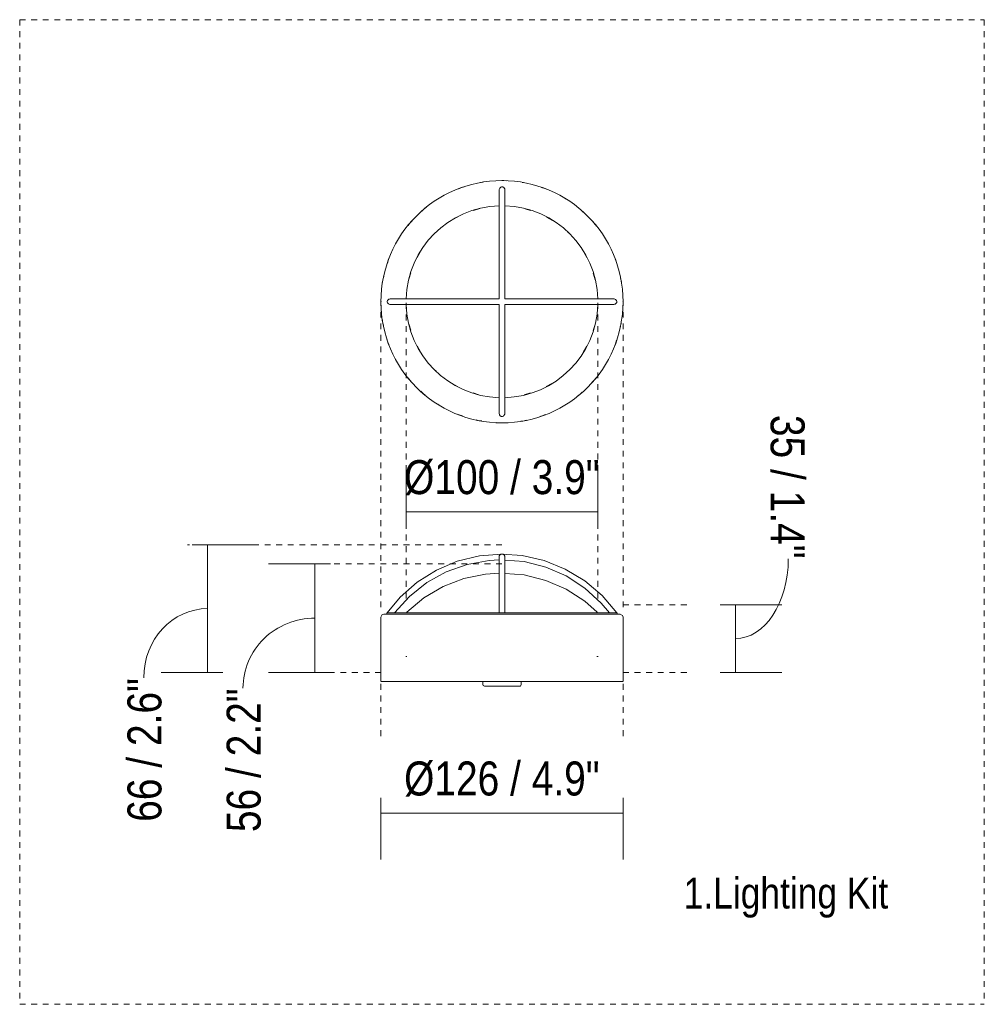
# Model space of a CAD drawing. Header units: millimetres. Extents: x 5734 to 11759, y -3204 to 7544.
# Tile 3 of 4: x 11259 to 11759, y 1571 to 2081. Entities that reach past the tile are written whole.
import ezdxf

# ---------------------------------------------------------------- set-up
doc = ezdxf.new("R2010")
doc.units = ezdxf.units.MM
doc.linetypes.add('Dash', pattern=[6, 3, -3])
doc.layers.add('A-ANNO-DIMS', color=7, linetype='Dash', lineweight=9, true_color=0xd2d2d2)
for name, color, linetype, lineweight in [('A-ANNO-DIMS-8', 7, 'Continuous', 9), ('E-LITE-EQPM', 7, 'Continuous', 20), ('G-ANNO-TEXT', 7, 'Continuous', 9)]:
    doc.layers.add(name, color=color, linetype=linetype, lineweight=lineweight)
doc.styles.add('Arial Narrow_2', font='ARIALN.TTF', dxfattribs={"height": 17.6})
doc.styles.add('Arial Narrow_3', font='ARIALN.TTF', dxfattribs={"height": 16})
doc.dimstyles.new('FARO_-_2_2mm_Arial_Narrow_mm_Inch_Left_2', dxfattribs={"dimscale": 304.8, "dimtxt": 18.012385, "dimasz": 0, "dimexe": 0.07874, "dimexo": 0.0625, "dimgap": 0.013123, "dimtad": 1, "dimdec": 0, "dimzin": 0, "dimdsep": 46, "dimtxsty": 'Arial Narrow_2', "dimblk1": 'NONE', "dimblk2": 'NONE', "dimsah": 1, "dimcen": 0.09, "dimadec": 0, "dimazin": 0, "dimtfac": 1, "dimtdec": 4, "dimtix": 1, "dimtmove": 1, "dimatfit": 3, "dimfxl": 0.026247, "dimfxlon": 1, "dimtvp": 1, "dimtolj": 1, "dimtzin": 0, "dimarcsym": 2})
doc.dimstyles.new('FARO_-_2_2mm_Arial_Narrow_mm_Inch_Left_3', dxfattribs={"dimscale": 304.8, "dimtxt": 18.012385, "dimasz": 0, "dimexe": 0.07874, "dimexo": 0.0625, "dimgap": 0.013123, "dimtad": 1, "dimdec": 0, "dimzin": 0, "dimdsep": 46, "dimtxsty": 'Arial Narrow_2', "dimblk1": 'NONE', "dimblk2": 'NONE', "dimsah": 1, "dimcen": 0.09, "dimadec": 0, "dimazin": 0, "dimtfac": 1, "dimtdec": 4, "dimtix": 1, "dimtmove": 0, "dimatfit": 3, "dimfxl": 0.026247, "dimfxlon": 1, "dimtvp": 1, "dimtolj": 1, "dimtzin": 0, "dimarcsym": 2})
doc.dimstyles.new('FARO_-_2_2mm_Arial_Narrow_mm_Inch_Right_2', dxfattribs={"dimscale": 304.8, "dimtxt": 18.012385, "dimasz": 0, "dimexe": 0.07874, "dimexo": 0.0625, "dimgap": 0.013123, "dimtad": 1, "dimdec": 0, "dimzin": 0, "dimdsep": 46, "dimtxsty": 'Arial Narrow_2', "dimblk1": 'NONE', "dimblk2": 'NONE', "dimsah": 1, "dimcen": 0.09, "dimadec": 0, "dimazin": 0, "dimtfac": 1, "dimtdec": 4, "dimtix": 1, "dimtmove": 1, "dimatfit": 3, "dimfxl": 0.026247, "dimfxlon": 1, "dimtvp": 1, "dimtolj": 1, "dimtzin": 0, "dimarcsym": 2})

# ---------------------------------------------------------------- blocks, each defined once
blk = doc.blocks.new('33390_33391LigKIT - LT-513907-Alzado_PDF_kl')
at = {"layer": 'E-LITE-EQPM'}
for p, q in [((7714.84, 1989.21), (7714.69, 1989.12)), ((7734.5, 1983.02), (7731.23, 1982.03)), ((7760.93, 1982.03), (7758.03, 1982.97)), ((7723.18, 1978.7), (7720.22, 1977.13)), ((7772.21, 1976.91), (7769.11, 1978.64)), ((7781.46, 1969.71), (7780.12, 1970.84)), ((7691.89, 1966.44), (7691.75, 1966.16)), ((7703.84, 1960.79), (7702.18, 1957.73)), ((7789.99, 1957.66), (7788.54, 1960.48)), ((7698.84, 1949.67), (7697.86, 1946.54)), ((7794.33, 1946.17), (7793.35, 1949.56)), ((7683.32, 1935.27), (7683.36, 1934.78)), ((7808.82, 1934.3), (7808.79, 1934.78)), ((7697.81, 1923.4), (7698.79, 1920.01)), ((7793.31, 1919.9), (7794.28, 1923.03)), ((7702.15, 1911.91), (7703.61, 1909.09)), ((7788.3, 1908.78), (7789.97, 1911.84)), ((7800.25, 1903.13), (7800.39, 1903.41)), ((7710.68, 1899.86), (7711.97, 1898.77)), ((7719.93, 1892.66), (7723.03, 1890.93)), ((7768.96, 1890.87), (7771.93, 1892.44)), ((7731.21, 1887.54), (7734.12, 1886.6)), ((7757.64, 1886.55), (7760.92, 1887.54)), ((7777.31, 1880.36), (7777.45, 1880.45))]:
    blk.add_line(p, q, dxfattribs=at)
at = {"layer": 'E-LITE-EQPM', "flags": 128}
for points in [[(7726.52, 1994.27), (7724.71, 1993.79), (7723.63, 1993.29)], [(7736.32, 1996.69), (7735.23, 1996.6), (7733.43, 1996.12)], [(7748.66, 1997.37), (7747.05, 1997.53), (7746.07, 1997.54)], [(7759.49, 1995.96), (7757.88, 1996.42), (7756.45, 1996.57)], [(7769.09, 1993.09), (7768.35, 1993.45), (7766.5, 1993.97)], [(7779.33, 1987.87), (7778.15, 1988.72), (7777.84, 1988.87)], [(7706.78, 1983.61), (7705.9, 1983), (7704.54, 1981.65)], [(7788.2, 1981.12), (7786.99, 1982.36), (7785.84, 1983.19)], [(7699.48, 1976.63), (7698.17, 1975.33), (7697.45, 1974.31)], [(7795.1, 1973.85), (7794.6, 1974.58), (7793.25, 1975.96)], [(7801.27, 1964.42), (7800.74, 1965.6), (7800.58, 1965.83)], [(7687.66, 1957.52), (7687.23, 1956.61), (7686.72, 1954.75)], [(7805.69, 1953.97), (7805.24, 1955.69), (7804.68, 1956.93)], [(7684.83, 1947.86), (7684.35, 1946.11), (7684.22, 1944.81)], [(7808.04, 1944.2), (7807.96, 1945.15), (7807.48, 1947.01)], [(7684.1, 1925.37), (7684.18, 1924.42), (7684.66, 1922.56)], [(7807.32, 1921.71), (7807.8, 1923.46), (7807.92, 1924.76)], [(7686.46, 1915.6), (7686.9, 1913.88), (7687.46, 1912.64)], [(7804.48, 1912.05), (7804.91, 1912.96), (7805.42, 1914.82)], [(7690.87, 1905.15), (7691.4, 1903.97), (7691.56, 1903.74)], [(7697.05, 1895.72), (7697.55, 1894.99), (7698.89, 1893.61)], [(7792.66, 1892.94), (7793.97, 1894.24), (7794.69, 1895.26)], [(7703.94, 1888.45), (7705.15, 1887.2), (7706.3, 1886.38)], [(7785.42, 1886), (7786.24, 1886.57), (7787.6, 1887.92)], [(7712.81, 1881.7), (7713.99, 1880.85), (7714.3, 1880.7)], [(7723.05, 1876.48), (7723.79, 1876.12), (7725.64, 1875.59)], [(7732.65, 1873.61), (7734.26, 1873.15), (7735.69, 1873)], [(7743.48, 1872.2), (7745.09, 1872.04), (7746.07, 1872.03)], [(7755.82, 1872.88), (7756.91, 1872.97), (7758.71, 1873.45)], [(7765.63, 1875.3), (7767.43, 1875.78), (7768.51, 1876.28)]]:
    blk.add_lwpolyline(points, dxfattribs=at)
blk = doc.blocks.new('33390_33391LigKIT - LT-514818-Alzado_PDF_kl')
at = {"layer": 'E-LITE-EQPM'}
for p, q in [((7744.57, 1802.07), (7744.57, 1802.57)), ((7747.57, 1802.57), (7747.57, 1801.65)), ((7683.32, 1771.44), (7683.32, 1737.98)), ((7686.38, 1773.64), (7686.38, 1772.98)), ((7746.07, 1773.64), (7686.55, 1773.64)), ((7696.58, 1773.64), (7696.73, 1773.99)), ((7805.59, 1773.64), (7746.07, 1773.64)), ((7795.42, 1773.99), (7795.56, 1773.64)), ((7805.76, 1772.98), (7805.76, 1773.64)), ((7808.83, 1737.98), (7808.83, 1771.44)), ((7696.72, 1750.98), (7696.29, 1750.98)), ((7795.26, 1750.98), (7795.85, 1750.98)), ((7746.07, 1737.98), (7683.49, 1737.98)), ((7736.07, 1737.98), (7736.07, 1736.55)), ((7808.65, 1737.98), (7746.07, 1737.98)), ((7756.07, 1736.55), (7756.07, 1737.98))]:
    blk.add_line(p, q, dxfattribs=at)
at = {"layer": 'E-LITE-EQPM', "flags": 128}
for points in [[(7746.07, 1804.08), (7734.34, 1803.14), (7722.91, 1800.33), (7712.08, 1795.73), (7702.12, 1789.46), (7693.29, 1781.67), (7686.58, 1773.64)], [(7690.32, 1773.64), (7698.07, 1782.17), (7707.11, 1789.31), (7717.2, 1794.89), (7728.07, 1798.74), (7739.41, 1800.77), (7744.57, 1801.01)], [(7744.57, 1802.57), (7744.57, 1801.38), (7744.57, 1798.34), (7744.57, 1793.52), (7744.57, 1787.05), (7744.57, 1779.1), (7744.57, 1773.64)], [(7744.57, 1794.11), (7744.57, 1795.62), (7744.57, 1799.75), (7744.57, 1801)], [(7805.56, 1773.64), (7797.93, 1782.6), (7788.97, 1790.23), (7778.9, 1796.33), (7767.99, 1800.73), (7756.51, 1803.34), (7746.07, 1804.08)], [(7747.57, 1773.64), (7747.57, 1782.39), (7747.57, 1789.78), (7747.57, 1795.62), (7747.57, 1799.75), (7747.57, 1802.07), (7747.57, 1802.57)], [(7747.57, 1801), (7747.57, 1798.34), (7747.57, 1794.11)], [(7747.57, 1800.96), (7757.56, 1800.14), (7768.74, 1797.33), (7779.31, 1792.74), (7788.99, 1786.48), (7797.51, 1778.72), (7801.82, 1773.64)], [(7696.73, 1773.99), (7705.57, 1781.37), (7715.51, 1787.21), (7726.26, 1791.36), (7737.55, 1793.68), (7744.57, 1794.11)], [(7747.57, 1794.08), (7757.56, 1793.26), (7768.73, 1790.45), (7779.3, 1785.86), (7788.98, 1779.6), (7795.42, 1773.99)], [(7683.32, 1771.44), (7684.03, 1772.74), (7684.86, 1772.98)], [(7746.07, 1772.98), (7735.36, 1772.98), (7724.99, 1772.98), (7715.26, 1772.98), (7706.48, 1772.98), (7698.92, 1772.98), (7692.82, 1772.98), (7688.36, 1772.98), (7685.68, 1772.98), (7684.86, 1772.98)], [(7684.86, 1772.98), (7685.8, 1772.98), (7686.55, 1772.98)], [(7807.28, 1772.98), (7806.34, 1772.98), (7803.54, 1772.98), (7798.96, 1772.98), (7792.76, 1772.98), (7785.11, 1772.98), (7776.26, 1772.98), (7766.48, 1772.98), (7756.07, 1772.98), (7746.07, 1772.98)], [(7805.59, 1772.98), (7806.46, 1772.98), (7807.28, 1772.98)], [(7807.28, 1772.98), (7808.58, 1772.27), (7808.83, 1771.44)], [(7737.04, 1735.58), (7736.23, 1736.03), (7736.07, 1736.55)], [(7746.07, 1735.58), (7742.08, 1735.58), (7738.91, 1735.58), (7737.22, 1735.58), (7737.04, 1735.58)], [(7737.04, 1735.58), (7737.97, 1735.58), (7740.57, 1735.58), (7744.3, 1735.58), (7746.07, 1735.58)], [(7746.07, 1735.58), (7750.06, 1735.58), (7753.23, 1735.58), (7754.92, 1735.58), (7755.1, 1735.58)], [(7755.1, 1735.58), (7754.17, 1735.58), (7751.57, 1735.58), (7747.84, 1735.58), (7746.07, 1735.58)], [(7756.07, 1736.55), (7755.62, 1735.73), (7755.1, 1735.58)]]:
    blk.add_lwpolyline(points, dxfattribs=at)
at = {"layer": 'E-LITE-EQPM'}
for points, knots in [([(7746.07, 1804.08), (7745.98, 1804.08), (7745.78, 1804.07), (7745.54, 1803.99), (7745.36, 1803.9), (7745.23, 1803.82), (7745.1, 1803.72), (7744.98, 1803.61), (7744.87, 1803.48), (7744.77, 1803.33), (7744.69, 1803.16), (7744.62, 1802.97), (7744.58, 1802.78), (7744.57, 1802.64), (7744.57, 1802.57)], [0, 0, 0, 0, 0.142857, 0.285714, 0.357143, 0.428571, 0.5, 0.571429, 0.642857, 0.714286, 0.785714, 0.857143, 0.928571, 1, 1, 1, 1]), ([(7747.57, 1802.57), (7747.57, 1802.64), (7747.56, 1802.78), (7747.52, 1802.97), (7747.46, 1803.16), (7747.37, 1803.33), (7747.27, 1803.48), (7747.16, 1803.61), (7747.04, 1803.72), (7746.91, 1803.82), (7746.78, 1803.9), (7746.6, 1803.99), (7746.36, 1804.07), (7746.17, 1804.08), (7746.07, 1804.08)], [0, 0, 0, 0, 0.071429, 0.142857, 0.214286, 0.285714, 0.357143, 0.428571, 0.5, 0.571429, 0.642857, 0.714286, 0.857143, 1, 1, 1, 1])]:
    blk.add_open_spline(points, degree=3, knots=knots, dxfattribs=at)
blk = doc.blocks.new('DIMBLOCK14-Alzado_PDF_kl')
at = {"layer": 'A-ANNO-DIMS-8', "color": 251, "true_color": 0x5b5b5b, "transparency": 16777216}
for p, q in [((11419.58, 1798.99), (11387.58, 1798.99)), ((11411.58, 1798.99), (11411.58, 1742.79)), ((11411.58, 1798.99), (11419.58, 1798.99)), ((11419.58, 1742.79), (11387.58, 1742.79)), ((11411.58, 1742.79), (11419.58, 1742.79))]:
    blk.add_line(p, q, dxfattribs=at)
blk.add_ellipse((11411.58, 1734.67), major_axis=(37.29, 0), ratio=0.971274, start_param=1.570796, end_param=3.141593, dxfattribs=at)
at = {"layer": 'A-ANNO-DIMS-8', "color": 0, "transparency": 16777216, "insert": (11365.84, 1660.05), "char_height": 17.6, "width": 89.5473, "attachment_point": 1, "rotation": 90, "line_spacing_factor": 0.974696, "style": 'Arial Narrow_2'}
blk.add_mtext('56 / 2.2"', dxfattribs=at)
blk = doc.blocks.new('_None')
blk = doc.blocks.new('DIMBLOCK15-Alzado_PDF_kl')
at = {"layer": 'A-ANNO-DIMS-8', "color": 251, "true_color": 0x5b5b5b, "transparency": 16777216}
for p, q in [((11355.92, 1808.86), (11347.92, 1808.86)), ((11355.8, 1808.86), (11379.92, 1808.86)), ((11355.92, 1808.86), (11355.92, 1742.79)), ((11363.92, 1742.79), (11331.92, 1742.79)), ((11355.92, 1742.79), (11363.92, 1742.79))]:
    blk.add_line(p, q, dxfattribs=at)
blk.add_ellipse((11355.92, 1740.01), major_axis=(0, 35.81), ratio=0.923288, start_param=0, end_param=1.570796, dxfattribs=at)
at = {"layer": 'A-ANNO-DIMS-8', "color": 0, "transparency": 16777216, "insert": (11314.4, 1665.39), "char_height": 17.6, "width": 89.5473, "attachment_point": 1, "rotation": 90, "line_spacing_factor": 0.974696, "style": 'Arial Narrow_2'}
blk.add_mtext('66 / 2.6"', dxfattribs=at)
blk = doc.blocks.new('DIMBLOCK16-Alzado_PDF_kl')
at = {"layer": 'A-ANNO-DIMS-8', "color": 251, "true_color": 0x5b5b5b, "transparency": 16777216}
for p, q in [((11445.79, 1677.89), (11445.79, 1645.89)), ((11445.79, 1669.89), (11445.79, 1677.89)), ((11571.3, 1677.89), (11571.3, 1645.89)), ((11571.3, 1669.89), (11571.3, 1677.89)), ((11445.79, 1669.89), (11571.3, 1669.89))]:
    blk.add_line(p, q, dxfattribs=at)
at = {"layer": 'A-ANNO-DIMS-8', "color": 0, "transparency": 16777216, "insert": (11457.8, 1696.63), "char_height": 17.6, "width": 121.798, "attachment_point": 1, "line_spacing_factor": 0.974696, "style": 'Arial Narrow_2'}
blk.add_mtext('Ø126 / 4.9"', dxfattribs=at)
blk = doc.blocks.new('DIMBLOCK17-Alzado_PDF_kl')
at = {"layer": 'A-ANNO-DIMS-8', "color": 251, "true_color": 0x5b5b5b, "transparency": 16777216}
for p, q in [((11458.79, 1825.85), (11458.79, 1849.97)), ((11558.3, 1825.85), (11558.3, 1849.97)), ((11458.79, 1825.97), (11558.3, 1825.97)), ((11458.79, 1825.97), (11458.79, 1817.97)), ((11558.3, 1825.97), (11558.3, 1817.97))]:
    blk.add_line(p, q, dxfattribs=at)
at = {"layer": 'A-ANNO-DIMS-8', "color": 0, "transparency": 16777216, "insert": (11457.8, 1852.72), "char_height": 17.6, "width": 121.798, "attachment_point": 1, "line_spacing_factor": 0.974696, "style": 'Arial Narrow_2'}
blk.add_mtext('Ø100 / 3.9"', dxfattribs=at)
blk = doc.blocks.new('DIMBLOCK18-Alzado_PDF_kl')
at = {"layer": 'A-ANNO-DIMS-8', "color": 251, "true_color": 0x5b5b5b, "transparency": 16777216}
for p, q in [((11621.58, 1777.79), (11653.58, 1777.79)), ((11629.58, 1777.79), (11621.58, 1777.79)), ((11629.58, 1742.79), (11629.58, 1777.79)), ((11621.58, 1742.79), (11653.58, 1742.79)), ((11629.58, 1742.79), (11621.58, 1742.79))]:
    blk.add_line(p, q, dxfattribs=at)
blk.add_ellipse((11629.58, 1801.54), major_axis=(0, 41.25), ratio=0.663335, start_param=3.141593, end_param=4.712389, dxfattribs=at)
at = {"layer": 'A-ANNO-DIMS-8', "color": 0, "transparency": 16777216, "insert": (11665.4, 1876.16), "char_height": 17.6, "width": 89.5473, "attachment_point": 1, "rotation": 270, "line_spacing_factor": 0.974696, "style": 'Arial Narrow_2'}
blk.add_mtext('35 / 1.4"', dxfattribs=at)

msp = doc.modelspace()

# ---------------------------------------------------------------- linework, layer by layer
at = {"layer": 'A-ANNO-DIMS'}
for p, q in [((11258.54, 2080.86), (11258.54, 1570.86)), ((11258.54, 2080.86), (11758.54, 2080.86)), ((11758.54, 2080.86), (11758.54, 1570.86)), ((11445.79, 1776.58), (11445.79, 1934.78)), ((11458.79, 1934.12), (11458.79, 1778.44)), ((11558.3, 1934.12), (11558.3, 1778.44)), ((11571.3, 1776.58), (11571.3, 1934.58)), ((11508.54, 1808.86), (11345.54, 1808.86)), ((11508.54, 1798.99), (11415.54, 1798.99)), ((11571.3, 1777.79), (11606.23, 1777.79)), ((11445.79, 1742.79), (11415.54, 1742.79)), ((11445.79, 1742.79), (11445.79, 1709.79)), ((11571.3, 1742.79), (11571.3, 1709.79)), ((11571.3, 1742.79), (11606.23, 1742.79)), ((11258.54, 1570.86), (11758.54, 1570.86))]:
    msp.add_line(p, q, dxfattribs=at)
at = {"layer": 'E-LITE-EQPM'}
for p, q in [((11507.07, 1992.31), (11507.07, 1936.3)), ((11510.07, 1936.28), (11510.07, 1992.31)), ((11507.07, 1936.3), (11451.02, 1936.3)), ((11451.02, 1933.3), (11507.02, 1933.3)), ((11507.02, 1933.3), (11507.02, 1877.26)), ((11510.02, 1877.26), (11510.02, 1933.28)), ((11510.02, 1933.28), (11566.07, 1933.28)), ((11566.07, 1936.28), (11510.07, 1936.28))]:
    msp.add_line(p, q, dxfattribs=at)
for radius, start, end in [(62.75, 90, 270), (62.75, 270, 90), (49.76, 91.7134, 178.236), (49.76, 1.7394, 88.2193), (49.76, 181.7301, 268.2274), (49.76, 271.7215, 358.2452)]:
    msp.add_arc((11508.54, 1934.78), radius, start, end, dxfattribs=at)
for points in [[(11510.07, 1992.31), (11510.07, 1992.62), (11510, 1993.06), (11509.76, 1993.56), (11509.44, 1993.99), (11508.92, 1994.32), (11508.29, 1994.32), (11507.76, 1994.03), (11507.38, 1993.58), (11507.13, 1992.98), (11507.07, 1992.54), (11507.07, 1992.31)], [(11451.02, 1936.3), (11450.72, 1936.3), (11450.28, 1936.22), (11449.77, 1935.98), (11449.35, 1935.66), (11449.02, 1935.14), (11449.02, 1934.51), (11449.31, 1933.99), (11449.76, 1933.6), (11450.36, 1933.36), (11450.8, 1933.3), (11451.02, 1933.3)], [(11566.07, 1933.28), (11566.37, 1933.28), (11566.81, 1933.36), (11567.32, 1933.6), (11567.75, 1933.91), (11568.08, 1934.43), (11568.08, 1935.07), (11567.79, 1935.59), (11567.34, 1935.97), (11566.74, 1936.22), (11566.3, 1936.28), (11566.07, 1936.28)], [(11507.02, 1877.26), (11507.02, 1876.96), (11507.1, 1876.52), (11507.34, 1876.01), (11507.66, 1875.59), (11508.18, 1875.26), (11508.81, 1875.26), (11509.34, 1875.55), (11509.72, 1876), (11509.97, 1876.6), (11510.02, 1877.04), (11510.02, 1877.26)]]:
    msp.add_open_spline(points, degree=3, knots=[0, 0, 0, 0, 0.142857, 0.214286, 0.285714, 0.428571, 0.571429, 0.678571, 0.785714, 0.892857, 1, 1, 1, 1], dxfattribs=at)

# ---------------------------------------------------------------- block references
for name in ['33390_33391LigKIT - LT-513907-Alzado_PDF_kl', '33390_33391LigKIT - LT-514818-Alzado_PDF_kl']:
    msp.add_blockref(name, (3762.47, 0), dxfattribs=at)

# ---------------------------------------------------------------- texts
at = {"layer": 'G-ANNO-TEXT', "color": 251, "true_color": 0x5b5b5b, "insert": (11602.73, 1636.47), "char_height": 16, "width": 133.4008, "attachment_point": 1, "style": 'Arial Narrow_3'}
msp.add_mtext('1.Lighting Kit', dxfattribs=at)

# ---------------------------------------------------------------- dimensions: what is measured, and where the dimension line sits
at = {"layer": 'A-ANNO-DIMS', "color": 251, "linetype": 'Continuous', "true_color": 0x5b5b5b}
for base, p1, p2, dimstyle, override, picture, middle in [((11629.58, 1777.79), (11621.58, 1742.79), (11621.58, 1777.79), 'FARO_-_2_2mm_Arial_Narrow_mm_Inch_Right_2', {"dimtad": 4, "dimpost": '<>', "dimfxl": 35.000003}, 'DIMBLOCK18-Alzado_PDF_kl', (11653.66, 1831.39)), ((11355.92, 1742.79), (11347.92, 1808.86), (11363.92, 1742.79), 'FARO_-_2_2mm_Arial_Narrow_mm_Inch_Left_2', {"dimpost": '<>', "dimfxl": 67.979813}, 'DIMBLOCK15-Alzado_PDF_kl', (11326.14, 1710.16)), ((11411.58, 1742.79), (11419.58, 1798.99), (11419.58, 1742.79), 'FARO_-_2_2mm_Arial_Narrow_mm_Inch_Left_2', {"dimpost": '<>', "dimfxl": 56.197708}, 'DIMBLOCK14-Alzado_PDF_kl', (11377.58, 1704.82))]:
    dim = msp.add_linear_dim(base=base, p1=p1, p2=p2, angle=90, dimstyle=dimstyle, override=override, dxfattribs=at)
    dim.commit()
    dim.dimension.update_dxf_attribs({"geometry": picture, "text_midpoint": middle, "dimtype": 160, "text_rotation": 90})
for base, p1, p2, override, picture, middle in [((11558.3, 1825.97), (11458.79, 1817.97), (11558.3, 1817.97), {"dimpost": '<>', "dimfxl": 99.510449}, 'DIMBLOCK17-Alzado_PDF_kl', (11508.54, 1841.54)), ((11571.3, 1669.89), (11445.79, 1677.89), (11571.3, 1677.89), {"dimpost": '<>', "dimfxl": 125.50943}, 'DIMBLOCK16-Alzado_PDF_kl', (11508.54, 1685.45))]:
    dim = msp.add_linear_dim(base=base, p1=p1, p2=p2, text='Ø<>', dimstyle='FARO_-_2_2mm_Arial_Narrow_mm_Inch_Left_3', override=override, dxfattribs=at)
    dim.commit()
    dim.dimension.update_dxf_attribs({"geometry": picture, "text_midpoint": middle})

doc.saveas('drawing.dxf')
